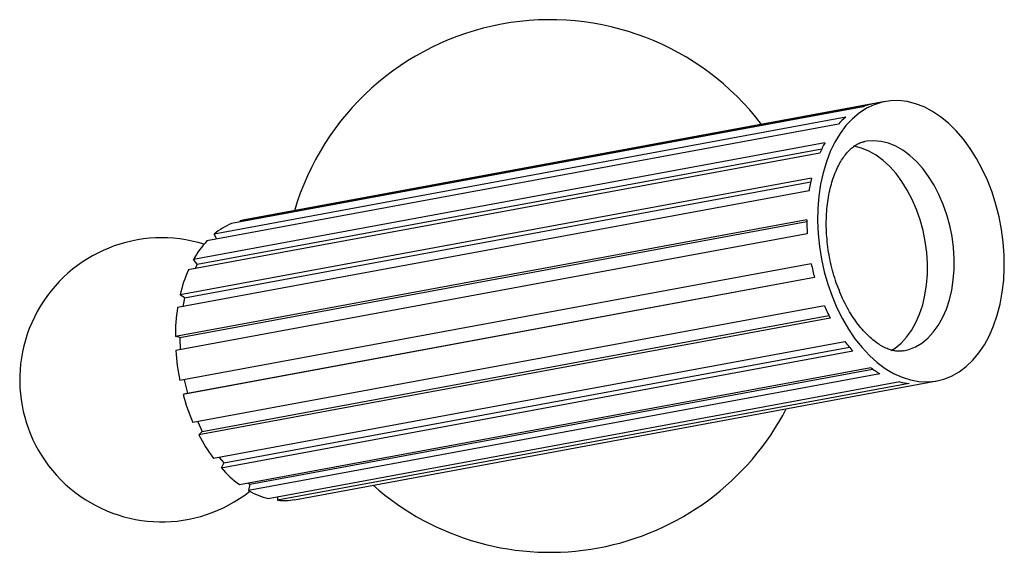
# Paper-space layout '_Inferior' of a CAD drawing. Header units: millimetres. Extents: x -146 to -7, y -45 to 30.
import ezdxf

# ---------------------------------------------------------------- set-up
doc = ezdxf.new("R2010")
doc.units = ezdxf.units.MM

psp = doc.layouts.new('_Inferior')

# ---------------------------------------------------------------- linework, layer by layer
at = {"color": 7, "linetype": 'Continuous', "lineweight": 25}
for p, q in [((-26.88, 18.19), (-115.79, 1.74)), ((-25.65, 18.58), (-114.56, 2.13)), ((-23.78, 18.93), (-114.19, 2.21)), ((-29.32, 16.72), (-118.23, 0.27)), ((-30.35, 15.75), (-119.26, -0.7)), ((-32.25, 13.13), (-121.15, -3.32)), ((-32.97, 11.68), (-121.88, -4.77)), ((-120.62, -3.98), (-32.69, 12.29)), ((-34.13, 8.15), (-123.04, -8.29)), ((-122.42, -8.7), (-34.25, 7.61)), ((-34.48, 6.36), (-123.39, -10.09)), ((-34.8, 2.28), (-123.7, -14.17)), ((-123.06, -14.28), (-34.8, 2.05)), ((-114.52, 1.98), (-114.56, 2.13)), ((-34.74, 0.31), (-123.65, -16.14)), ((-117.89, -0.44), (-118.23, 0.27)), ((-34.17, -3.92), (-123.08, -20.36)), ((-120.62, -3.98), (-121.15, -3.32)), ((-120.62, -3.98), (-120.93, -4.6)), ((-33.71, -5.86), (-122.62, -22.31)), ((-122.02, -22.12), (-33.73, -5.78)), ((-122.42, -8.7), (-123.04, -8.29)), ((-122.42, -8.7), (-122.67, -9.96)), ((-32.32, -9.83), (-121.23, -26.28)), ((-31.5, -11.55), (-120.41, -28)), ((-119.91, -27.53), (-31.68, -11.21)), ((-123.06, -14.28), (-123.7, -14.17)), ((-123.06, -14.28), (-123.01, -16.02)), ((-29.43, -14.88), (-118.34, -31.32)), ((-28.33, -16.22), (-117.24, -32.67)), ((-116.88, -31.96), (-28.81, -15.66)), ((-25.77, -18.57), (-114.68, -35.02)), ((-24.51, -19.39), (-113.41, -35.84)), ((-113.24, -34.96), (-25.54, -18.74)), ((-122.46, -20.25), (-122.02, -22.12)), ((-21.71, -20.54), (-110.62, -36.99)), ((-20.4, -20.77), (-109.31, -37.22)), ((-106.92, -37.13), (-16.5, -20.4)), ((-122.02, -22.12), (-122.62, -22.31)), ((-120.56, -26.15), (-119.91, -27.53)), ((-119.91, -27.53), (-120.41, -28)), ((-117.52, -31.17), (-116.88, -31.96)), ((-116.88, -31.96), (-117.24, -32.67)), ((-113.5, -34.8), (-113.24, -34.96)), ((-113.24, -34.96), (-113.41, -35.84)), ((-109.32, -36.75), (-109.31, -37.22))]:
    psp.add_line(p, q, dxfattribs=at)
at = {"color": 7, "linetype": 'Continuous', "lineweight": 25, "flags": 128}
for points in [[(-15.52, -20.15), (-14.42, -19.72), (-13.36, -19.13), (-12.37, -18.39), (-11.44, -17.5), (-10.58, -16.47), (-9.79, -15.31), (-9.1, -14.03), (-8.5, -12.64), (-7.99, -11.15), (-7.58, -9.58), (-7.28, -7.93), (-7.08, -6.22), (-7, -4.47), (-7.02, -2.68), (-7.15, -0.88), (-7.38, 0.92), (-7.73, 2.7), (-8.17, 4.46), (-8.72, 6.18), (-9.36, 7.84), (-10.09, 9.43), (-10.9, 10.93), (-11.79, 12.34), (-12.75, 13.64), (-13.77, 14.82), (-14.84, 15.87), (-15.96, 16.78), (-17.11, 17.55), (-18.28, 18.17), (-19.48, 18.63), (-20.67, 18.93), (-21.87, 19.06), (-23.04, 19.04), (-24.2, 18.85), (-25.32, 18.49), (-26.4, 17.98), (-27.42, 17.31), (-28.39, 16.49), (-29.29, 15.54), (-30.11, 14.44), (-30.85, 13.22), (-31.5, 11.88), (-32.05, 10.44), (-32.51, 8.91), (-32.86, 7.3), (-33.11, 5.62), (-33.26, 3.89), (-33.29, 2.12), (-33.21, 0.32), (-33.03, -1.48), (-32.74, -3.28), (-32.34, -5.05), (-31.85, -6.79), (-31.25, -8.48), (-30.57, -10.11), (-29.8, -11.66), (-28.94, -13.11), (-28.02, -14.47), (-27.03, -15.71), (-25.98, -16.82), (-24.89, -17.81), (-23.75, -18.65), (-22.59, -19.34), (-21.4, -19.88), (-20.21, -20.26), (-19.01, -20.48), (-17.82, -20.53), (-16.66, -20.43), (-15.52, -20.15)], [(-22.92, -16.12), (-22.36, -15.77), (-21.52, -15.08), (-20.75, -14.25), (-20.06, -13.29), (-19.44, -12.2), (-18.92, -11), (-18.49, -9.71), (-18.17, -8.33), (-17.95, -6.89), (-17.83, -5.39), (-17.82, -3.86), (-17.92, -2.31), (-18.13, -0.75), (-18.44, 0.78), (-18.86, 2.29), (-19.36, 3.75), (-19.97, 5.14), (-20.65, 6.46), (-21.41, 7.68), (-22.24, 8.79), (-23.13, 9.78), (-24.07, 10.65), (-25.05, 11.37), (-26.06, 11.94), (-27.09, 12.36), (-28.12, 12.63), (-28.24, 12.65)], [(-21.17, -16.18), (-20.44, -15.99), (-19.49, -15.61), (-18.6, -15.07), (-17.76, -14.38), (-16.99, -13.55), (-16.29, -12.59), (-15.68, -11.5), (-15.15, -10.31), (-14.73, -9.01), (-14.4, -7.64), (-14.18, -6.19), (-14.06, -4.7), (-14.06, -3.16), (-14.16, -1.61), (-14.36, -0.06), (-14.67, 1.48), (-15.09, 2.99), (-15.6, 4.45), (-16.2, 5.84), (-16.88, 7.15), (-17.65, 8.37), (-18.48, 9.49), (-19.37, 10.48), (-20.31, 11.34), (-21.29, 12.07), (-22.29, 12.64), (-23.32, 13.06), (-24.35, 13.32), (-25.38, 13.42), (-26.39, 13.36), (-26.64, 13.32)], [(-114.19, 2.21), (-114.22, 2.2), (-114.56, 2.13)]]:
    psp.add_lwpolyline(points, dxfattribs=at)
at = {"color": 7, "linetype": 'Continuous', "lineweight": 25}
for centre, radius, start, end in [((-70.97, -7.04), 37.5, 37.3616, 163.6029), ((-23.75, 10.42), 8.38, 103.0738, 111.9124), ((-22.32, 8.27), 10.98, 129.6224, 137.0026), ((-17.66, 4.97), 16.71, 150.7565, 156.3317), ((-10.82, 2.69), 23.95, 166.8104, 171.1965), ((-112.29, -6.84), 9.27, 112.1494, 129.8416), ((-5.16, 2.19), 29.64, 179.822, 183.6273), ((-125.62, -20.25), 20, 72.6758, 308.2887), ((-109.33, -9.87), 13.52, 137.2689, 151.02), ((-3.86, 2.28), 30.94, 191.5403, 195.2376), ((-103.27, -12.87), 20.29, 156.4983, 166.9811), ((-96.55, -14.21), 27.16, 171.2755, 179.9061), ((-7.38, 0.96), 27.18, 203.3837, 207.4147), ((-13.18, -2.71), 20.3, 216.807, 221.7045), ((-92.81, -14.17), 30.9, 183.6399, 191.5579), ((-17.77, -7.69), 13.5, 233.6467, 240.0747), ((-19.46, -11.58), 9.24, 255.8824, 264.1605), ((-94.07, -14.56), 29.58, 195.1884, 203.3395), ((-70.97, -7.04), 37.5, 228.4017, 332.5628), ((-99.17, -17.04), 23.9, 207.2902, 216.6875), ((-104.73, -21.61), 16.69, 221.4836, 233.4278), ((-107.89, -26.35), 10.98, 239.8, 255.5975), ((-108.44, -28.84), 8.42, 264.0922, 280.4177)]:
    psp.add_arc(centre, radius, start, end, dxfattribs=at)
psp.add_open_spline([(-21.18, -16.17), (-21.34, -16.19), (-21.69, -16.25), (-22.25, -16.22), (-22.85, -16.1), (-23.51, -15.87), (-24.21, -15.53), (-24.95, -15.06), (-25.71, -14.47), (-26.46, -13.76), (-27.2, -12.94), (-27.93, -12), (-28.62, -10.95), (-29.27, -9.81), (-29.87, -8.58), (-30.41, -7.28), (-30.89, -5.91), (-31.29, -4.49), (-31.61, -3.04), (-31.85, -1.57), (-32, -0.1), (-32.07, 1.35), (-32.05, 2.78), (-31.95, 4.16), (-31.77, 5.48), (-31.51, 6.72), (-31.19, 7.88), (-30.8, 8.93), (-30.37, 9.88), (-29.9, 10.71), (-29.4, 11.43), (-28.89, 12.02), (-28.37, 12.49), (-27.85, 12.86), (-27.32, 13.13), (-26.93, 13.27), (-26.69, 13.3), (-26.64, 13.31)], degree=3, knots=[0, 0, 0, 0, 0.030946, 0.064701, 0.095235, 0.123884, 0.154299, 0.183464, 0.211973, 0.240199, 0.268349, 0.296516, 0.324766, 0.353133, 0.381626, 0.410238, 0.43895, 0.467739, 0.496577, 0.525435, 0.554277, 0.583066, 0.611773, 0.64037, 0.668835, 0.697152, 0.725314, 0.753334, 0.78125, 0.80914, 0.837089, 0.865288, 0.894043, 0.92384, 0.955464, 0.990176, 1, 1, 1, 1], dxfattribs=at)

doc.saveas('drawing.dxf')
